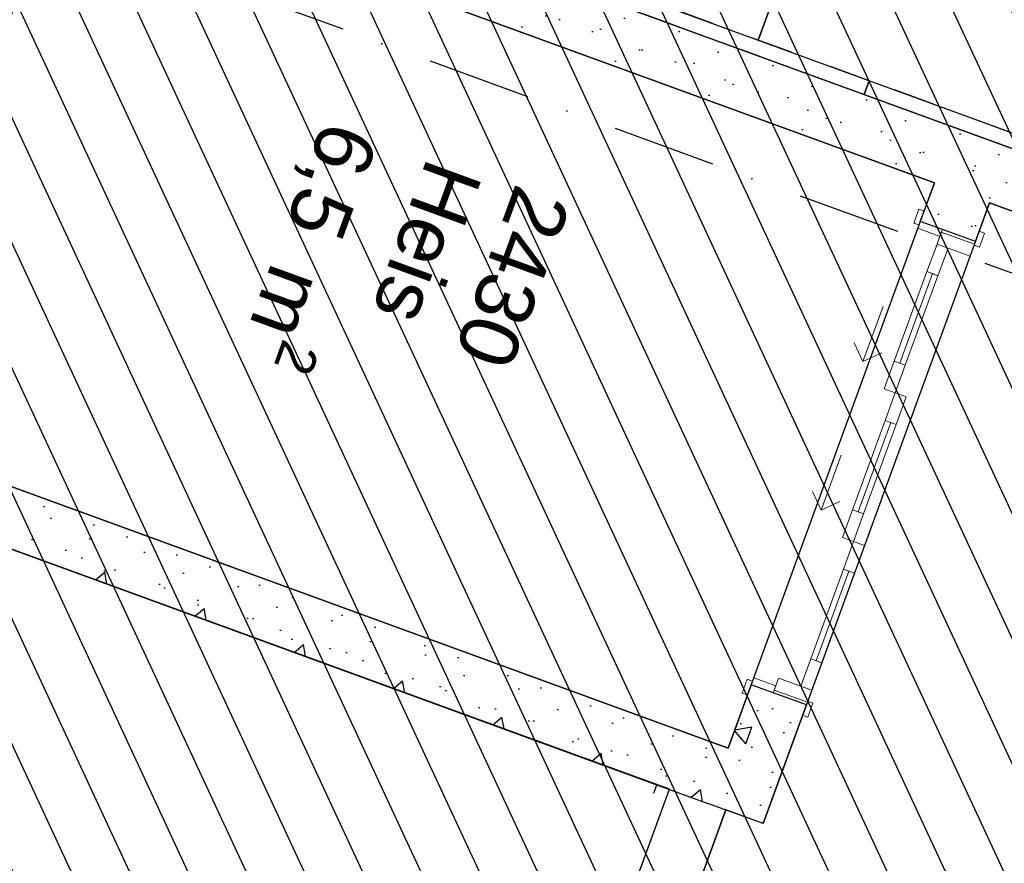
# Model space of a CAD drawing. Header units: millimetres. Extents: x 112481703 to 112588235, y 1264638581 to 1264713486.
# Tile 131 of 256: x 112551746 to 112555100, y 1264666140 to 1264669013. Entities that reach past the tile are written whole.
import ezdxf
from ezdxf.enums import TextEntityAlignment as Align

# ---------------------------------------------------------------- set-up
doc = ezdxf.new("R2010")
doc.units = ezdxf.units.MM
doc.header["$LTSCALE"] = 0.5
doc.header["$MEASUREMENT"] = 0
for name, pattern in [('PLINE', [0]), ('Prikk & stiplet', [1340.555525, 705.555534, -352.777767, 0, -282.222223]), ('Små Stiplet', [564.444444, 282.222222, -282.222222]), ('Stiplet', [1128.888893, 564.444447, -564.444447]), ('STYLE_01', [211692.4, 105807.4, -105885])]:
    doc.linetypes.add(name, pattern=pattern)
for name, color, linetype in [('241- Bærende innervegger', 7, 'Continuous'), ('241- Bærende innervegger (Skravur)', 7, 'Continuous'), ('852- Snittmarkør', 7, 'Continuous'), ('862- M___Nettoareal', 7, 'Continuous'), ('862- M___Nettoareal (1-100)', 7, 'Continuous'), ('862- M___Nettoareal(Nye konstruksjoner)', 7, 'Continuous'), ('862- M___Nettoareal(Polylinje)', 7, 'Continuous'), ('862- M___Nettoareal(Polylinje)(Nye konstruksjoner)', 7, 'Continuous'), ('LA_farge_dekke_asfalt2', 7, 'Continuous')]:
    doc.layers.add(name, color=color, linetype=linetype)
doc.layers.add('244- Vinduer_ dører_ foldevegger', color=7, linetype='Continuous', lineweight=0)
doc.styles.add('GENERATED_STYLE_1', font='arial.ttf')
pattern_1 = [(339.956, (112557650, 1264717795), (213.713, 585.77), [60, -300]), (339.956, (112557925.95, 1264718026.2), (213.713, 585.7704), [60, -300]), (39.956, (112557650, 1264717795), (-400.436, 477.966), [60, -300]), (39.956, (112557988.2, 1264717671.6), (-400.436, 477.966), [60, -300]), (99.956, (112557706.37, 1264717774.44), (614.148, 107.8046), [60, -300]), (99.956, (112558044.56, 1264717651.05), (614.148, 107.8046), [60, -300]), (339.956, (112557670.56, 1264717851.37), (41.12902, 112.73156), [0, -120, 0, -180]), (24.956, (112557726.93, 1264717830.8), (-50.63064, 108.79586), [0, -90, 0, -150])]
pattern_2 = [(69.956, (112557650, 1264717795), (-585.77, 213.713), [60, -300]), (69.956, (112557418.8, 1264718070.95), (-585.77, 213.713), [60, -300]), (129.956, (112557650, 1264717795), (477.966, 400.436), [60, -300]), (129.956, (112557773.4, 1264718133.2), (477.966, 400.436), [60, -300]), (189.956, (112557670.56, 1264717851.37), (-107.8046, 614.148), [60, -300]), (189.956, (112557793.95, 1264718189.56), (-107.8046, 614.148), [60, -300]), (69.956, (112557593.63, 1264717815.56), (-112.73156, 41.12902), [0, -120, 0, -180]), (114.956, (112557614.2, 1264717871.93), (108.79586, 50.63064), [0, -90, 0, -150])]

# ---------------------------------------------------------------- blocks, each defined once
blk = doc.blocks.new('Storstove_ Dagsenter_2382_19', base_point=(112548724.1, 1264665290.8))
at = {"layer": '862- M___Nettoareal(Polylinje)(Nye konstruksjoner)', "linetype": 'PLINE', "flags": 128}
blk.add_lwpolyline([(112548773.8, 1264670678.9), (112548539, 1264670035.4), (112543649.3, 1264671819.3), (112543039.2, 1264670147.1), (112540955.3, 1264664435.4), (112543416.6, 1264663537.4), (112545610.2, 1264662737.1), (112545629.1, 1264662788.8), (112545863.9, 1264662703.1), (112545821.1, 1264662585.7), (112551734.8, 1264660428.1), (112551777.6, 1264660545.6), (112551819.9, 1264660530.1), (112553958.6, 1264666392.2), (112550943, 1264667492.4), (112549693.6, 1264667948.2), (112550464.8, 1264670061.9)], close=True, dxfattribs=at)
blk = doc.blocks.new('Trapperom_2440_23', base_point=(112554274.4, 1264670604.6))
at = {"layer": '862- M___Nettoareal(Polylinje)', "linetype": 'PLINE', "flags": 128}
blk.add_lwpolyline([(112556434.4, 1264671077.4), (112551887.6, 1264672736.3), (112550927.9, 1264670105.9), (112555474.7, 1264668447)], close=True, dxfattribs=at)
blk = doc.blocks.new('Heis_2430_24', base_point=(112553348.3, 1264668066.2))
at = {"layer": '862- M___Nettoareal(Polylinje)', "linetype": 'PLINE', "flags": 128}
blk.add_lwpolyline([(112554861.3, 1264668457.9), (112551902.1, 1264669537.5), (112551199.5, 1264667611.7), (112554158.7, 1264666532.1)], close=True, dxfattribs=at)
blk = doc.blocks.new('Korridor_ Kommunikasjon_2202_79', base_point=(112556115.5, 1264666864))
at = {"layer": '862- M___Nettoareal(Polylinje)(Nye konstruksjoner)', "linetype": 'PLINE', "flags": 128}
blk.add_lwpolyline([(112557042.7, 1264672336.1), (112556565.9, 1264671029.4), (112555537.7, 1264668211.1), (112555049.2, 1264668389.4), (112554278, 1264666275.6), (112554151.2, 1264666321.9), (112551894.2, 1264660135.8), (112551833.2, 1264660158), (112551385.9, 1264658932.1), (112554296.7, 1264656826.9), (112555409, 1264656421.1), (112556130.4, 1264658398.6), (112555491.6, 1264658631.7), (112556091.4, 1264660275.7), (112555471.4, 1264660501.9), (112555505.7, 1264660595.8), (112555036, 1264660767.2), (112554615.6, 1264660920.6), (112555835.7, 1264664265), (112556256.1, 1264664111.6), (112556725.8, 1264663940.2), (112556760.1, 1264664034.2), (112557380.1, 1264663807.9), (112559008.2, 1264668270.2), (112558068.7, 1264668613), (112559147, 1264671568.4)], close=True, dxfattribs=at)
blk = doc.blocks.new('Skyvedør[40]', base_point=(112557650, 1264717795))
at = {"layer": '244- Vinduer_ dører_ foldevegger', "linetype": 'PLINE'}
for p, q in [((112554791, 1264668320.7), (112554808.1, 1264668367.7)), ((112554808.1, 1264668367.7), (112554826, 1264668361.1)), ((112554826, 1264668361.1), (112554808.9, 1264668314.2)), ((112554813.3, 1264668326.4), (112554826, 1264668361.1)), ((112554813.3, 1264668326.4), (112554826, 1264668361.1)), ((112554804.7, 1264668302.9), (112554813.3, 1264668326.4)), ((112554813.3, 1264668326.4), (112554888.5, 1264668299)), ((112554888.5, 1264668299), (112554813.3, 1264668326.4)), ((112554888.5, 1264668299), (112554813.3, 1264668326.4)), ((112554808.9, 1264668314.2), (112554791, 1264668320.7)), ((112554879.9, 1264668275.5), (112554804.7, 1264668302.9)), ((112554888.5, 1264668299), (112554879.9, 1264668275.5)), ((112554885, 1264668289.6), (112554888.5, 1264668299)), ((112555001.2, 1264668257.8), (112554888.5, 1264668299)), ((112555001.2, 1264668257.8), (112554888.5, 1264668299)), ((112555001.2, 1264668257.8), (112554888.5, 1264668299)), ((112554996.7, 1264668245.6), (112555013.9, 1264668292.6)), ((112555001.2, 1264668257.8), (112555013.9, 1264668292.6)), ((112555001.2, 1264668257.8), (112555013.9, 1264668292.6)), ((112555013.9, 1264668292.6), (112555031.7, 1264668286.1)), ((112554885, 1264668289.6), (112554870.3, 1264668249.2)), ((112554997.8, 1264668248.4), (112554885, 1264668289.6)), ((112554997.8, 1264668248.4), (112555001.2, 1264668257.8)), ((112555031.7, 1264668286.1), (112555014.6, 1264668239.1)), ((112554836, 1264668155.2), (112554870.3, 1264668249.2)), ((112554870.3, 1264668249.2), (112554983, 1264668208)), ((112554870.3, 1264668249.2), (112554907.9, 1264668235.5)), ((112554907.9, 1264668235.5), (112554873.6, 1264668141.5)), ((112554983, 1264668208), (112554997.8, 1264668248.4)), ((112555014.6, 1264668239.1), (112554996.7, 1264668245.6)), ((112554854.8, 1264668148.4), (112554743.5, 1264667843.4)), ((112554873.6, 1264668141.5), (112554836, 1264668155.2)), ((112554686.4, 1264668037), (112554617.9, 1264667849.1)), ((112554617.9, 1264667849.1), (112554588.1, 1264667913.2)), ((112554617.9, 1264667849.1), (112554682, 1264667879)), ((112554690.5, 1264667756.3), (112554724.7, 1264667850.2)), ((112554724.7, 1264667850.2), (112554762.3, 1264667836.5)), ((112554762.3, 1264667836.5), (112554728.1, 1264667742.6)), ((112554728.1, 1264667742.6), (112554690.5, 1264667756.3)), ((112554693.8, 1264667648.6), (112554728.1, 1264667742.6)), ((112554728.1, 1264667742.6), (112554765.6, 1264667728.9)), ((112554765.6, 1264667728.9), (112554731.4, 1264667634.9)), ((112554712.6, 1264667641.8), (112554601.3, 1264667336.8)), ((112554731.4, 1264667634.9), (112554693.8, 1264667648.6)), ((112554544.2, 1264667530.4), (112554475.6, 1264667342.5)), ((112554475.6, 1264667342.5), (112554445.8, 1264667406.6)), ((112554475.6, 1264667342.5), (112554539.8, 1264667372.4)), ((112554548.2, 1264667249.7), (112554582.5, 1264667343.6)), ((112554582.5, 1264667343.6), (112554620.1, 1264667329.9)), ((112554620.1, 1264667329.9), (112554585.8, 1264667236)), ((112554585.8, 1264667236), (112554548.2, 1264667249.7)), ((112554551.5, 1264667142), (112554585.8, 1264667236)), ((112554585.8, 1264667236), (112554623.4, 1264667222.3)), ((112554623.4, 1264667222.3), (112554589.1, 1264667128.3)), ((112554570.3, 1264667135.2), (112554459, 1264666830.2)), ((112554589.1, 1264667128.3), (112554551.5, 1264667142)), ((112554406, 1264666743.1), (112554440.3, 1264666837)), ((112554440.3, 1264666837), (112554477.8, 1264666823.3)), ((112554477.8, 1264666823.3), (112554443.6, 1264666729.4)), ((112554207, 1264666719.9), (112554224.1, 1264666766.9)), ((112554224.1, 1264666766.9), (112554242, 1264666760.4)), ((112554242, 1264666760.4), (112554224.8, 1264666713.4)), ((112554237.5, 1264666748.1), (112554224.8, 1264666713.4)), ((112554237.5, 1264666748.1), (112554224.8, 1264666713.4)), ((112554237.5, 1264666748.1), (112554246.1, 1264666771.6)), ((112554312.7, 1264666720.7), (112554237.5, 1264666748.1)), ((112554312.7, 1264666720.7), (112554237.5, 1264666748.1)), ((112554312.7, 1264666720.7), (112554237.5, 1264666748.1)), ((112554246.1, 1264666771.6), (112554321.2, 1264666744.2)), ((112554330.8, 1264666770.5), (112554316.1, 1264666730.1)), ((112554443.6, 1264666729.4), (112554330.8, 1264666770.5)), ((112554224.8, 1264666713.4), (112554207, 1264666719.9)), ((112554321.2, 1264666744.2), (112554312.7, 1264666720.7)), ((112554316.1, 1264666730.1), (112554312.7, 1264666720.7)), ((112554425.4, 1264666679.6), (112554312.7, 1264666720.7)), ((112554425.4, 1264666679.6), (112554312.7, 1264666720.7)), ((112554425.4, 1264666679.6), (112554312.7, 1264666720.7)), ((112554316.1, 1264666730.1), (112554428.8, 1264666689)), ((112554443.6, 1264666729.4), (112554406, 1264666743.1)), ((112554428.8, 1264666689), (112554443.6, 1264666729.4)), ((112554412.7, 1264666644.8), (112554429.8, 1264666691.8)), ((112554428.8, 1264666689), (112554425.4, 1264666679.6)), ((112554429.8, 1264666691.8), (112554447.7, 1264666685.3)), ((112554447.7, 1264666685.3), (112554430.6, 1264666638.3)), ((112554425.4, 1264666679.6), (112554412.7, 1264666644.8)), ((112554425.4, 1264666679.6), (112554412.7, 1264666644.8)), ((112554430.6, 1264666638.3), (112554412.7, 1264666644.8))]:
    blk.add_line(p, q, dxfattribs=at)
at = {"layer": '244- Vinduer_ dører_ foldevegger', "linetype": 'PLINE', "flags": 128}
for points in [[(112554854.8, 1264668148.4), (112554743.5, 1264667843.4), (112554724.7, 1264667850.2), (112554836, 1264668155.2)], [(112554873.6, 1264668141.5), (112554762.3, 1264667836.5), (112554743.5, 1264667843.4), (112554854.8, 1264668148.4)], [(112554712.6, 1264667641.8), (112554601.3, 1264667336.8), (112554582.5, 1264667343.6), (112554693.8, 1264667648.6)], [(112554731.4, 1264667634.9), (112554620.1, 1264667329.9), (112554601.3, 1264667336.8), (112554712.6, 1264667641.8)], [(112554570.3, 1264667135.2), (112554459, 1264666830.2), (112554440.3, 1264666837), (112554551.5, 1264667142)], [(112554589.1, 1264667128.3), (112554477.8, 1264666823.3), (112554459, 1264666830.2), (112554570.3, 1264667135.2)]]:
    blk.add_lwpolyline(points, close=True, dxfattribs=at)
blk = doc.blocks.new('Label_79', base_point=(112553087.8, 1264668159.9))
at = {"layer": '862- M___Nettoareal (1-100)', "char_height": 200, "attachment_point": 1, "rotation": 249.956, "style": 'GENERATED_STYLE_1'}
for s, insert in [('\\A1;{\\pql;\\pt0,241000;\\fArial|b0|i0|c0|p0;\\W1.000000;6,5\\fArial|b0|i0|c0|p0;\\W1.000000;\\A1{\\H.66x;\\S^  ;}\\fArial|b0|i0|c0|p0;\\W1.000000; m\\fArial|b0|i0|c0|p0;\\W1.000000;\\A1{\\H.66x;\\S2^  ;}\\fArial|b0|i0|c0|p0;\\W1.000000;\\fArial|b0|i0|c0|p0;\\W1.000000;\\fArial|b0|i0|c0|p0;\\W1.000000;\\fArial|b0|i0|c0|p0;\\W1.000000;\\fArial|b0|i0|c0|p0;\\W1.000000;\\fArial|b0|i0|c0|p0;\\W1.000000;\\fArial|b0|i0|c0|p0;\\W1.000000;\\A1{\\H.66x;\\S^  ;}\\fArial|b0|i0|c0|p0;\\W1.000000;\\fArial|b0|i0|c0|p0;\\W1.000000;\\A1{\\H.66x;\\S^  ;}\\fArial|b0|i0|c0|p0;\\W1.000000;\\fArial|b0|i0|c0|p0;\\W1.000000;\\fArial|b0|i0|c0|p0;\\W1.000000;\\fArial|b0|i0|c0|p0;\\W1.000000;\\fArial|b0|i0|c0|p0;\\W1.000000;\\fArial|b0|i0|c0|p0;\\W1.000000;\\fArial|b0|i0|c0|p0;\\W1.000000;\\A1{\\H.66x;\\S^  ;}\\fArial|b0|i0|c0|p0;\\W1.000000;\\fArial|b0|i0|c0|p0;\\W1.000000;\\A1{\\H.66x;\\S^  ;}\\fArial|b0|i0|c0|p0;\\W1.000000;\\fArial|b0|i0|c0|p0;\\W1.000000;\\fArial|b0|i0|c0|p0;\\W1.000000;\\fArial|b0|i0|c0|p0;\\W1.000000;\\fArial|b0|i0|c0|p0;\\W1.000000;\\fArial|b0|i0|c0|p0;\\W1.000000;\\fArial|b0|i0|c0|p0;\\W1.000000;\\A1{\\H.66x;\\S^  ;}\\fArial|b0|i0|c0|p0;\\W1.000000;\\fArial|b0|i0|c0|p0;\\W1.000000;\\A1{\\H.66x;\\S^  ;}\\fArial|b0|i0|c0|p0;\\W1.000000;\\fArial|b0|i0|c0|p0;\\W1.000000;\\fArial|b0|i0|c0|p0;\\W1.000000;\\fArial|b0|i0|c0|p0;\\W1.000000;\\fArial|b0|i0|c0|p0;\\W1.000000;\\fArial|b0|i0|c0|p0;\\W1.000000;\\fArial|b0|i0|c0|p0;\\W1.000000;\\A1{\\H.66x;\\S^  ;}\\fArial|b0|i0|c0|p0;\\W1.000000;\\fArial|b0|i0|c0|p0;\\W1.000000;\\A1{\\H.66x;\\S^  ;}\\fArial|b0|i0|c0|p0;\\W1.000000;\\fArial|b0|i0|c0|p0;\\W1.000000;\\fArial|b0|i0|c0|p0;\\W1.000000;\\fArial|b0|i0|c0|p0;\\W1.000000;\\fArial|b0|i0|c0|p0;\\W1.000000;\\fArial|b0|i0|c0|p0;\\W1.000000;\\fArial|b0|i0|c0|p0;\\W1.000000;\\fArial|b0|i0|c0|p0;\\W1.000000;}', (112553025.9, 1264668590.5)), ('\\A1;{\\pql;\\pt0,241000;\\fArial|b0|i0|c0|p0;\\W1.000000;Heis\\fArial|b0|i0|c0|p0;\\W1.000000;\\A1{\\H.66x;\\S^  ;}\\fArial|b0|i0|c0|p0;\\W1.000000;\\fArial|b0|i0|c0|p0;\\W1.000000;\\A1{\\H.66x;\\S^  ;}\\fArial|b0|i0|c0|p0;\\W1.000000;\\fArial|b0|i0|c0|p0;\\W1.000000;\\fArial|b0|i0|c0|p0;\\W1.000000;\\fArial|b0|i0|c0|p0;\\W1.000000;\\fArial|b0|i0|c0|p0;\\W1.000000;\\fArial|b0|i0|c0|p0;\\W1.000000;\\fArial|b0|i0|c0|p0;\\W1.000000;\\A1{\\H.66x;\\S^  ;}\\fArial|b0|i0|c0|p0;\\W1.000000;\\fArial|b0|i0|c0|p0;\\W1.000000;\\A1{\\H.66x;\\S^  ;}\\fArial|b0|i0|c0|p0;\\W1.000000;\\fArial|b0|i0|c0|p0;\\W1.000000;\\fArial|b0|i0|c0|p0;\\W1.000000;\\fArial|b0|i0|c0|p0;\\W1.000000;\\fArial|b0|i0|c0|p0;\\W1.000000;\\fArial|b0|i0|c0|p0;\\W1.000000;\\fArial|b0|i0|c0|p0;\\W1.000000;\\A1{\\H.66x;\\S^  ;}\\fArial|b0|i0|c0|p0;\\W1.000000;\\fArial|b0|i0|c0|p0;\\W1.000000;\\A1{\\H.66x;\\S^  ;}\\fArial|b0|i0|c0|p0;\\W1.000000;\\fArial|b0|i0|c0|p0;\\W1.000000;\\fArial|b0|i0|c0|p0;\\W1.000000;\\fArial|b0|i0|c0|p0;\\W1.000000;\\fArial|b0|i0|c0|p0;\\W1.000000;\\fArial|b0|i0|c0|p0;\\W1.000000;\\fArial|b0|i0|c0|p0;\\W1.000000;\\A1{\\H.66x;\\S^  ;}\\fArial|b0|i0|c0|p0;\\W1.000000;\\fArial|b0|i0|c0|p0;\\W1.000000;\\A1{\\H.66x;\\S^  ;}\\fArial|b0|i0|c0|p0;\\W1.000000;\\fArial|b0|i0|c0|p0;\\W1.000000;\\fArial|b0|i0|c0|p0;\\W1.000000;\\fArial|b0|i0|c0|p0;\\W1.000000;\\fArial|b0|i0|c0|p0;\\W1.000000;\\fArial|b0|i0|c0|p0;\\W1.000000;\\fArial|b0|i0|c0|p0;\\W1.000000;\\A1{\\H.66x;\\S^  ;}\\fArial|b0|i0|c0|p0;\\W1.000000;\\fArial|b0|i0|c0|p0;\\W1.000000;\\A1{\\H.66x;\\S^  ;}\\fArial|b0|i0|c0|p0;\\W1.000000;\\fArial|b0|i0|c0|p0;\\W1.000000;\\fArial|b0|i0|c0|p0;\\W1.000000;\\fArial|b0|i0|c0|p0;\\W1.000000;\\fArial|b0|i0|c0|p0;\\W1.000000;\\fArial|b0|i0|c0|p0;\\W1.000000;\\fArial|b0|i0|c0|p0;\\W1.000000;\\fArial|b0|i0|c0|p0;\\W1.000000;}', (112553323.9, 1264668481.8)), ('\\A1;{\\pql;\\pt0,241000;\\fArial|b0|i0|c0|p0;\\W1.000000;2430\\fArial|b0|i0|c0|p0;\\W1.000000;\\A1{\\H.66x;\\S^  ;}\\fArial|b0|i0|c0|p0;\\W1.000000;\\fArial|b0|i0|c0|p0;\\W1.000000;\\A1{\\H.66x;\\S^  ;}\\fArial|b0|i0|c0|p0;\\W1.000000;\\fArial|b0|i0|c0|p0;\\W1.000000;\\fArial|b0|i0|c0|p0;\\W1.000000;\\fArial|b0|i0|c0|p0;\\W1.000000;\\fArial|b0|i0|c0|p0;\\W1.000000;\\fArial|b0|i0|c0|p0;\\W1.000000;\\fArial|b0|i0|c0|p0;\\W1.000000;\\A1{\\H.66x;\\S^  ;}\\fArial|b0|i0|c0|p0;\\W1.000000;\\fArial|b0|i0|c0|p0;\\W1.000000;\\A1{\\H.66x;\\S^  ;}\\fArial|b0|i0|c0|p0;\\W1.000000;\\fArial|b0|i0|c0|p0;\\W1.000000;\\fArial|b0|i0|c0|p0;\\W1.000000;\\fArial|b0|i0|c0|p0;\\W1.000000;\\fArial|b0|i0|c0|p0;\\W1.000000;\\fArial|b0|i0|c0|p0;\\W1.000000;\\fArial|b0|i0|c0|p0;\\W1.000000;\\A1{\\H.66x;\\S^  ;}\\fArial|b0|i0|c0|p0;\\W1.000000;\\fArial|b0|i0|c0|p0;\\W1.000000;\\A1{\\H.66x;\\S^  ;}\\fArial|b0|i0|c0|p0;\\W1.000000;\\fArial|b0|i0|c0|p0;\\W1.000000;\\fArial|b0|i0|c0|p0;\\W1.000000;\\fArial|b0|i0|c0|p0;\\W1.000000;\\fArial|b0|i0|c0|p0;\\W1.000000;\\fArial|b0|i0|c0|p0;\\W1.000000;\\fArial|b0|i0|c0|p0;\\W1.000000;\\A1{\\H.66x;\\S^  ;}\\fArial|b0|i0|c0|p0;\\W1.000000;\\fArial|b0|i0|c0|p0;\\W1.000000;\\A1{\\H.66x;\\S^  ;}\\fArial|b0|i0|c0|p0;\\W1.000000;\\fArial|b0|i0|c0|p0;\\W1.000000;\\fArial|b0|i0|c0|p0;\\W1.000000;\\fArial|b0|i0|c0|p0;\\W1.000000;\\fArial|b0|i0|c0|p0;\\W1.000000;\\fArial|b0|i0|c0|p0;\\W1.000000;\\fArial|b0|i0|c0|p0;\\W1.000000;\\A1{\\H.66x;\\S^  ;}\\fArial|b0|i0|c0|p0;\\W1.000000;\\fArial|b0|i0|c0|p0;\\W1.000000;\\A1{\\H.66x;\\S^  ;}\\fArial|b0|i0|c0|p0;\\W1.000000;\\fArial|b0|i0|c0|p0;\\W1.000000;\\fArial|b0|i0|c0|p0;\\W1.000000;\\fArial|b0|i0|c0|p0;\\W1.000000;\\fArial|b0|i0|c0|p0;\\W1.000000;\\fArial|b0|i0|c0|p0;\\W1.000000;\\fArial|b0|i0|c0|p0;\\W1.000000;\\fArial|b0|i0|c0|p0;\\W1.000000;}', (112553626, 1264668392.9))]:
    blk.add_mtext(s, dxfattribs=dict(at, insert=insert))
at = {"layer": '862- M___Nettoareal (1-100)', "style": 'GENERATED_STYLE_1'}
for tag, p in [('DUMMY_108', (112553078.4, 1264668592.7)), ('DUMMY_107', (112553373.7, 1264668484.9)), ('DUMMY_106', (112553668.9, 1264668377.2))]:
    blk.add_attdef(tag, text='', height=200, rotation=249.956, dxfattribs=at).set_placement(p, align=Align.TOP_LEFT)

msp = doc.modelspace()

# ---------------------------------------------------------------- hatches: boundary and pattern name
at = {"layer": '241- Bærende innervegger (Skravur)', "linetype": 'Continuous'}
h = msp.add_hatch(dxfattribs=at)
h.set_pattern_fill('Betong_strukturell', color=256, style=0, pattern_type=2)
h.set_pattern_definition(pattern_1)
h.paths.add_polyline_path([(112551970.6, 1264669725.4), (112551902.1, 1264669537.5), (112555537.7, 1264668211.1), (112555474.7, 1264668447)])
h = msp.add_hatch(dxfattribs=at)
h.set_pattern_fill('Betong_strukturell', color=256, style=0, pattern_type=2)
h.set_pattern_definition(pattern_2)
h.paths.add_polyline_path([(112555049.2, 1264668389.4), (112554861.3, 1264668457.9), (112554813.3, 1264668326.4), (112555001.2, 1264668257.8)])
h = msp.add_hatch(dxfattribs=at)
h.set_pattern_fill('Betong_strukturell', color=256, style=0, pattern_type=2)
h.set_pattern_definition(pattern_1)
h.paths.add_polyline_path([(112554158.7, 1264666532.1), (112551199.5, 1264667611.7), (112551130.9, 1264667423.8), (112554090.1, 1264666344.2)])
h = msp.add_hatch(dxfattribs=at)
h.set_pattern_fill('Betong_strukturell', color=256, style=0, pattern_type=2)
h.set_pattern_definition(pattern_2)
h.paths.add_polyline_path([(112554346.6, 1264666463.5), (112554425.4, 1264666679.6), (112554237.5, 1264666748.1), (112554158.7, 1264666532.1)])
h = msp.add_hatch(dxfattribs=at)
h.set_pattern_fill('Betong_strukturell', color=256, style=0, pattern_type=2)
h.set_pattern_definition(pattern_2)
h.paths.add_polyline_path([(112554158.7, 1264666532.1), (112554090.1, 1264666344.2), (112554278, 1264666275.6)])
h = msp.add_hatch(dxfattribs=at)
h.set_pattern_fill('Betong_strukturell', color=256, style=0, pattern_type=2)
h.set_pattern_definition(pattern_2)
h.paths.add_polyline_path([(112554158.7, 1264666532.1), (112554278, 1264666275.6), (112554346.6, 1264666463.5)])
at = {"layer": 'LA_farge_dekke_asfalt2', "linetype": 'Continuous'}
h = msp.add_hatch(dxfattribs=at)
h.set_pattern_fill('Murverk', color=256, style=0, pattern_type=2)
h.set_pattern_definition([(294.956, (112557650, 1264717795), (163.1938, 75.94596), [])])
h.paths.add_polyline_path([(112560860.6, 1264667658.3), (112562616.7, 1264672471.6), (112559995.7, 1264673427.9), (112559309.6, 1264671547.3), (112556566.5, 1264672548.1), (112556077.4, 1264671207.6), (112551887.6, 1264672736.3), (112550859.3, 1264669918), (112548773.8, 1264670678.9), (112548539, 1264670035.4), (112546176.3, 1264670897.4), (112543555.3, 1264671853.6), (112540861.4, 1264664469.7), (112545422.3, 1264662805.7), (112543616.1, 1264657854.9), (112550126.3, 1264655479.7), (112546836, 1264646461.2), (112560363.8, 1264641525.7), (112565299.3, 1264655053.5), (112555491.6, 1264658631.7), (112556213.9, 1264660591.1), (112557023.9, 1264660297.4), (112558073.9, 1264663192.9), (112557263, 1264663486.9), (112559028.7, 1264668326.6)])

# ---------------------------------------------------------------- linework, layer by layer
at = {"linetype": 'STYLE_01'}
for p, q in [((112554673.3, 1264670070.9), (112554261.3, 1264668943.8)), ((112554261.3, 1264668943.8), (112554673.3, 1264670070.9)), ((112554673.3, 1264670070.9), (112554261.3, 1264668943.8)), ((112553983.8, 1264669045.3), (112554261.3, 1264668943.8)), ((112554261.3, 1264668943.8), (112555388.5, 1264668531.7))]:
    msp.add_line(p, q, dxfattribs=at)
at = {"linetype": 'Små Stiplet'}
for p, q in [((112554639.6, 1264668805.5), (112553087.3, 1264669373)), ((112553070.1, 1264669326.1), (112554622.4, 1264668758.6)), ((112554639.6, 1264668805.5), (112554622.4, 1264668758.6)), ((112554622.4, 1264668758.6), (112554639.6, 1264668805.5)), ((112555388.5, 1264668531.7), (112554639.6, 1264668805.5)), ((112554622.4, 1264668758.6), (112555418.3, 1264668467.6))]:
    msp.add_line(p, q, dxfattribs=at)
at = {"linetype": 'PLINE'}
msp.add_line((112551322.9, 1264659168), (112553958.6, 1264666392.2), dxfattribs=at)
at = {"linetype": 'Stiplet'}
for p, q in [((112551777.6, 1264660545.6), (112553916.3, 1264666407.6)), ((112551926.8, 1264660225), (112554151.2, 1264666321.9))]:
    msp.add_line(p, q, dxfattribs=at)
at = {"layer": '241- Bærende innervegger', "linetype": 'PLINE'}
for p, q in [((112554813.3, 1264668326.4), (112554826, 1264668361.1)), ((112554888.5, 1264668299), (112554813.3, 1264668326.4)), ((112555001.2, 1264668257.8), (112554888.5, 1264668299)), ((112555001.2, 1264668257.8), (112555013.9, 1264668292.6)), ((112554237.5, 1264666748.1), (112554224.8, 1264666713.4)), ((112554312.7, 1264666720.7), (112554237.5, 1264666748.1)), ((112554425.4, 1264666679.6), (112554312.7, 1264666720.7)), ((112554425.4, 1264666679.6), (112554412.7, 1264666644.8))]:
    msp.add_line(p, q, dxfattribs=at)
at = {"layer": '241- Bærende innervegger', "linetype": 'PLINE', "flags": 128}
for points in [[(112555474.7, 1264668447), (112551970.6, 1264669725.4)], [(112551902.1, 1264669537.5), (112554861.3, 1264668457.9)], [(112554861.3, 1264668457.9), (112554813.3, 1264668326.4)], [(112555001.2, 1264668257.8), (112555049.2, 1264668389.4)], [(112555049.2, 1264668389.4), (112555537.7, 1264668211.1)], [(112554158.7, 1264666532.1), (112551199.5, 1264667611.7)], [(112550943, 1264667492.4), (112554090.1, 1264666344.2)], [(112554237.5, 1264666748.1), (112554158.7, 1264666532.1)], [(112554278, 1264666275.6), (112554425.4, 1264666679.6)], [(112554278, 1264666275.6), (112554090.1, 1264666344.2)]]:
    msp.add_lwpolyline(points, dxfattribs=at)
at = {"layer": '852- Snittmarkør', "linetype": 'Prikk & stiplet'}
msp.add_line((112578667.8, 1264659560.5), (112483198.3, 1264694391.6), dxfattribs=at)

# ---------------------------------------------------------------- block references
at = {"layer": '244- Vinduer_ dører_ foldevegger', "linetype": 'PLINE'}
msp.add_blockref('Skyvedør[40]', (112557650, 1264717795), dxfattribs=at)
at = {"layer": '862- M___Nettoareal', "linetype": 'Continuous'}
for name, p in [('Trapperom_2440_23', (112554274.4, 1264670604.6)), ('Heis_2430_24', (112553348.3, 1264668066.2))]:
    msp.add_blockref(name, p, dxfattribs=at)
at = {"layer": '862- M___Nettoareal (1-100)', "linetype": 'PLINE'}
msp.add_blockref('Label_79', (112553087.8, 1264668159.9), dxfattribs=at)
at = {"layer": '862- M___Nettoareal(Nye konstruksjoner)', "linetype": 'Continuous'}
for name, p in [('Korridor_ Kommunikasjon_2202_79', (112556115.5, 1264666864)), ('Storstove_ Dagsenter_2382_19', (112548724.1, 1264665290.8))]:
    msp.add_blockref(name, p, dxfattribs=at)

doc.saveas('drawing.dxf')
